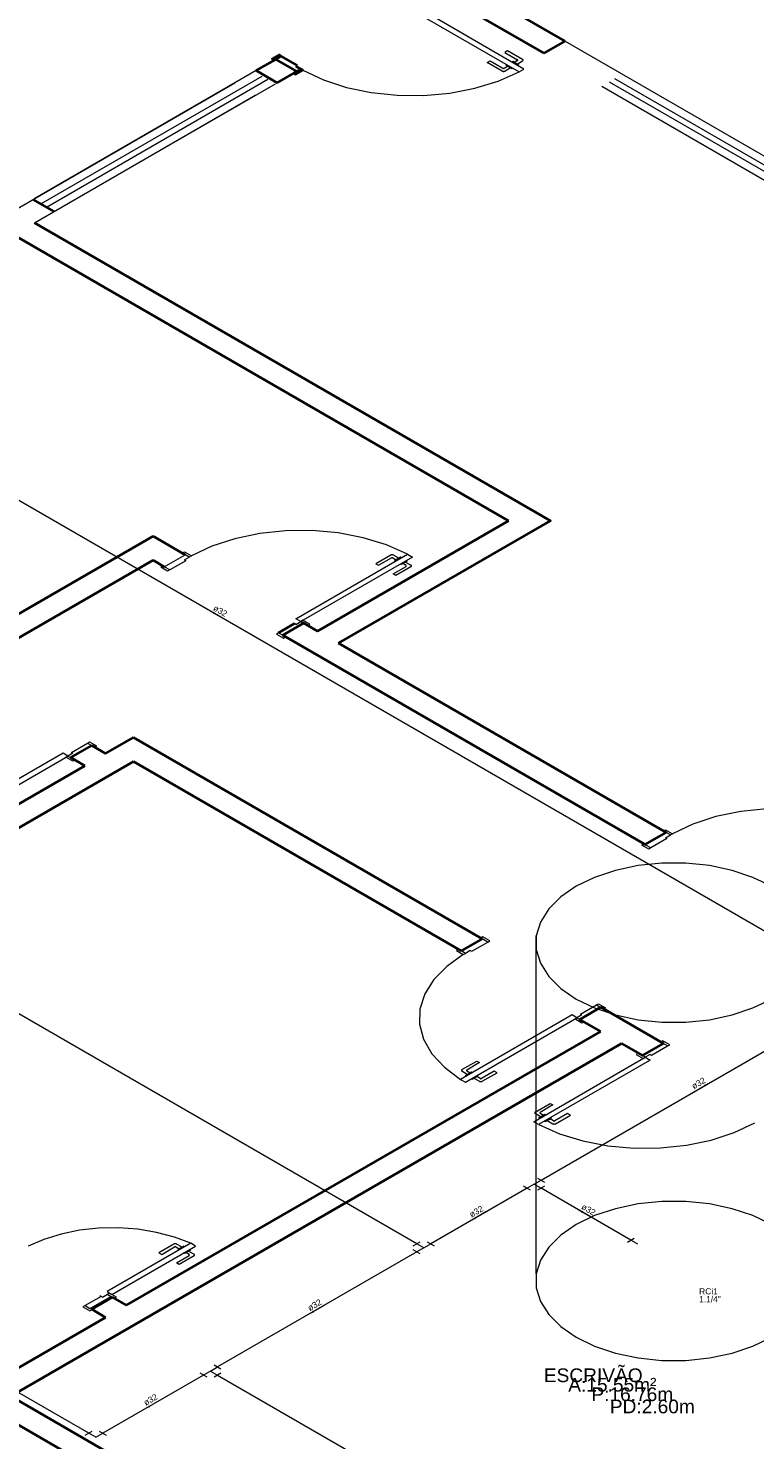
# Model space of a CAD drawing. Header units: millimetres. Extents: x 26 to 1362, y 24 to 358.
# Tile 162 of 256: x 793 to 802, y 295 to 312. Entities that reach past the tile are written whole.
import ezdxf

# ---------------------------------------------------------------- set-up
doc = ezdxf.new("R2010")
doc.units = ezdxf.units.MM
doc.linetypes.add('HIDDEN2', pattern=[4.7625, 3.175, -1.5875])
for name, color, linetype, lineweight in [('AF-Condutos', 4, 'Continuous', 5), ('AF-Conexões', 9, 'Continuous', 5), ('AF-Sentido conduto', 9, 'Continuous', 5), ('AF-Textos conduto', 7, 'Continuous', 5), ('MB_ALVENARIA', 7, 'Continuous', 40), ('MB_ESQUADRIA', 7, 'Continuous', 5), ('MB_TEXTO_0', 7, 'Continuous', 13), ('Textos', 7, 'Continuous', 5)]:
    doc.layers.add(name, color=color, linetype=linetype, lineweight=lineweight)
doc.layers.add('ARQ-ALVENARIA', color=4, linetype='Continuous')
doc.styles.add('arial', font='arial.ttf')

msp = doc.modelspace()

# ---------------------------------------------------------------- hatches: boundary and pattern name
at = {"layer": 'AF-Sentido conduto', "linetype": 'Continuous'}
for points in [[(794.9563, 305.1192), (794.9916, 305.0838), (795.0046, 305.1062)], [(801.1344, 299.2557), (801.0861, 299.2428), (801.099, 299.2203)], [(798.2007, 297.562), (798.249, 297.5749), (798.2361, 297.5973)], [(799.5302, 297.6858), (799.5655, 297.6504), (799.5785, 297.6728)], [(796.1914, 296.4019), (796.2397, 296.4148), (796.2267, 296.4372)], [(794.1543, 295.2258), (794.2026, 295.2387), (794.1896, 295.2611)]]:
    msp.add_hatch(color=256, dxfattribs=at).paths.add_polyline_path(points)

# ---------------------------------------------------------------- linework, layer by layer
at = {"layer": 'AF-Condutos'}
for p, q in [((797.5154, 297.2663), (774.472, 310.5704)), ((803.0362, 300.4538), (787.0062, 309.7096)), ((799.0593, 298.0576), (803.0362, 300.3538)), ((798.8861, 297.9576), (797.6886, 297.2663)), ((800.1743, 297.3139), (799.0593, 297.9576)), ((793.4413, 294.9141), (789.5946, 297.1352)), ((797.5154, 297.1663), (795.0405, 295.7374)), ((794.8673, 295.6374), (793.6145, 294.9141)), ((795.0405, 295.6374), (803.2086, 290.9215))]:
    msp.add_line(p, q, dxfattribs=at)
at = {"layer": 'AF-Conexões'}
for p, q in [((798.9997, 296.8922), (798.9997, 301.0922)), ((798.9294, 297.9326), (798.8428, 297.9826)), ((798.9727, 298.0076), (798.8861, 297.9576)), ((798.9727, 298.0076), (799.0593, 298.0576)), ((798.9727, 298.0076), (799.0593, 297.9576)), ((799.016, 298.0826), (799.1026, 298.0326)), ((799.1026, 297.9826), (799.016, 297.9326)), ((797.4721, 297.2413), (797.5587, 297.2913)), ((797.602, 297.2163), (797.5154, 297.2663)), ((797.602, 297.2163), (797.6886, 297.2663)), ((797.6453, 297.2913), (797.7319, 297.2413)), ((800.131, 297.2889), (800.2176, 297.3389)), ((800.2609, 297.2639), (800.1743, 297.3139)), ((797.5587, 297.1413), (797.4721, 297.1913)), ((797.602, 297.2163), (797.5154, 297.1663)), ((794.9539, 295.6874), (794.8673, 295.6374)), ((794.9539, 295.6874), (795.0405, 295.7374)), ((794.9539, 295.6874), (795.0405, 295.6374)), ((794.9972, 295.7624), (795.0838, 295.7124)), ((794.9106, 295.6124), (794.824, 295.6624)), ((795.0838, 295.6624), (794.9972, 295.6124)), ((793.398, 294.8891), (793.4846, 294.9391)), ((793.5279, 294.8641), (793.4413, 294.9141)), ((793.5279, 294.8641), (793.6145, 294.9141)), ((793.5712, 294.9391), (793.6578, 294.8891))]:
    msp.add_line(p, q, dxfattribs=at)
for points in [[(801.9202, 301.7059), (801.6913, 301.8168), (801.4324, 301.9031), (801.1516, 301.9621), (800.8572, 301.9921), (800.5583, 301.9921), (800.264, 301.9621), (799.9831, 301.9031), (799.7243, 301.8168), (799.4953, 301.7059), (799.3032, 301.5737), (799.1538, 301.4242), (799.0516, 301.2621), (798.9997, 301.0922), (798.9997, 300.9196), (799.0516, 300.7497), (799.1538, 300.5875), (799.3032, 300.4381), (799.4953, 300.3059), (799.7243, 300.195), (799.9831, 300.1087), (800.264, 300.0497), (800.5583, 300.0197), (800.8572, 300.0197), (801.1516, 300.0497), (801.4324, 300.1087), (801.6913, 300.195), (801.9202, 300.3059)], [(801.9202, 297.5059), (801.6913, 297.6168), (801.4324, 297.7031), (801.1516, 297.7621), (800.8572, 297.7921), (800.5583, 297.7921), (800.264, 297.7621), (799.9831, 297.7031), (799.7243, 297.6168), (799.4953, 297.5059), (799.3032, 297.3737), (799.1538, 297.2242), (799.0516, 297.0621), (798.9997, 296.8922), (798.9997, 296.7196), (799.0516, 296.5497), (799.1538, 296.3875), (799.3032, 296.2381), (799.4953, 296.1059), (799.7243, 295.995), (799.9831, 295.9087), (800.264, 295.8497), (800.5583, 295.8197), (800.8572, 295.8197), (801.1516, 295.8497), (801.4324, 295.9087), (801.6913, 295.995), (801.9202, 296.1059)]]:
    msp.add_lwpolyline(points, dxfattribs=at)
at = {"layer": 'AF-Sentido conduto'}
for points in [[(795.1295, 305.0192), (794.9563, 305.1192)], [(800.9611, 299.1557), (801.1344, 299.2557)], [(798.374, 297.662), (798.2007, 297.562)], [(799.7034, 297.5858), (799.5302, 297.6858)], [(796.3646, 296.5019), (796.1914, 296.4019)], [(794.3275, 295.3258), (794.1543, 295.2258)]]:
    msp.add_lwpolyline(points, dxfattribs=at)
at = {"layer": 'ARQ-ALVENARIA'}
for points in [[(793.6508, 303.3533), (793.9972, 303.5533)], [(793.391, 303.2033), (793.2178, 303.3033)], [(800.3192, 299.6033), (800.0594, 299.7533)]]:
    msp.add_lwpolyline(points, dxfattribs=at)
at = {"layer": 'MB_ALVENARIA'}
for p, q in [((799.3579, 312.1983), (797.7558, 313.1233)), ((799.0981, 312.0483), (797.7558, 312.8233)), ((795.833, 312.0132), (795.7724, 311.9782)), ((796.0323, 311.8983), (795.833, 312.0132)), ((796.015, 311.8883), (796.0323, 311.8983)), ((796.015, 311.8883), (796.0756, 311.8533)), ((796.0756, 311.8533), (796.0323, 311.8283)), ((818.3499, 280.1333), (767.8046, 309.3156)), ((795.9976, 304.9683), (795.7986, 304.8533)), ((795.9976, 304.9683), (795.7986, 304.8533)), ((796.1103, 304.9733), (795.8505, 304.8233)), ((793.2178, 303.3033), (793.4776, 303.4533)), ((793.391, 303.2033), (793.2178, 303.3033)), ((799.5398, 300.0533), (799.7996, 300.2033)), ((799.7996, 299.9033), (799.5398, 300.0533)), ((793.7374, 296.6033), (793.4776, 296.4533)), ((793.9106, 296.5033), (793.7374, 296.6033)), ((793.4776, 296.4533), (793.6508, 296.3533)), ((799.4012, 291.3733), (792.473, 295.3733))]:
    msp.add_line(p, q, dxfattribs=at)
for points in [[(799.0981, 312.0483), (799.3579, 312.1983)], [(795.5214, 311.8333), (795.7639, 311.9733)], [(795.833, 312.0132), (795.807, 312.0282), (795.7204, 311.9782), (795.7464, 311.9632), (795.7724, 311.9782)], [(795.7639, 311.9733), (796.0237, 311.8233)], [(795.7812, 311.6833), (795.5214, 311.8333)], [(795.7812, 311.6833), (796.0237, 311.8233)], [(796.0323, 311.8283), (795.989, 311.8033), (796.015, 311.7883), (796.1016, 311.8383), (796.0756, 311.8533), (796.0756, 311.8533)], [(798.6564, 306.2433), (791.4511, 310.4033)], [(793.0099, 310.0833), (792.7501, 310.2333)], [(796.5433, 304.7233), (799.176, 306.2433), (792.7675, 309.9433)], [(796.2835, 304.8733), (798.6564, 306.2433)], [(791.607, 304.5333), (794.2397, 306.0533)], [(794.6381, 305.8233), (794.2397, 306.0533)], [(791.8668, 304.3833), (794.2397, 305.7533)], [(794.3783, 305.6733), (794.2397, 305.7533)], [(796.093, 304.9833), (796.2835, 304.8733)], [(796.1103, 304.9733), (796.2835, 304.8733)], [(800.3538, 302.2233), (795.8505, 304.8233)], [(796.5433, 304.7233), (800.6137, 302.3733)], [(793.6508, 303.3533), (793.9972, 303.5533)], [(798.3273, 301.0533), (793.9972, 303.5533)], [(793.6508, 303.3533), (793.4776, 303.4533)], [(786.151, 299.0233), (793.391, 303.2033)], [(788.1082, 299.8533), (793.9972, 303.2533)], [(798.0675, 300.9033), (793.9972, 303.2533)], [(800.3538, 302.2233), (800.6137, 302.3733)], [(798.3273, 301.0533), (798.0675, 300.9033)], [(799.7996, 299.9033), (799.5398, 300.0533)], [(800.579, 299.7533), (799.7996, 300.2033)], [(793.9106, 296.5033), (799.7996, 299.9033)], [(792.473, 295.3733), (792.473, 295.3733), (800.0594, 299.7533)], [(800.0594, 299.7533), (800.3192, 299.6033), (800.579, 299.7533)], [(793.7244, 296.6095), (793.4645, 296.4595)], [(792.2132, 295.5233), (793.6508, 296.3533)]]:
    msp.add_lwpolyline(points, dxfattribs=at)
at = {"layer": 'MB_ESQUADRIA'}
for p, q in [((798.6429, 312.0803), (798.6082, 312.0603)), ((798.6082, 312.0603), (798.7675, 311.9683)), ((798.8281, 311.9733), (798.6429, 312.0803)), ((798.3916, 311.9354), (798.4263, 311.9554)), ((798.5769, 311.8284), (798.3916, 311.9354)), ((798.4263, 311.9554), (798.5856, 311.8634)), ((798.6029, 311.8634), (798.6439, 311.887)), ((798.6785, 311.867), (798.6115, 311.8284)), ((798.6264, 311.8971), (798.6374, 311.9034)), ((798.7002, 311.8544), (798.6264, 311.8971)), ((798.7091, 311.9448), (798.6981, 311.9384)), ((798.7112, 311.8608), (798.7002, 311.8544)), ((798.7829, 311.9021), (798.7091, 311.9448)), ((798.7675, 311.9583), (798.7265, 311.9347)), ((798.7611, 311.9147), (798.8281, 311.9533)), ((798.7719, 311.8958), (798.7829, 311.9021)), ((794.3783, 305.6733), (794.6381, 305.8233)), ((794.4473, 305.6334), (794.3867, 305.6684)), ((794.6466, 305.7483), (794.4473, 305.6334)), ((794.6293, 305.7583), (794.6899, 305.7933)), ((794.6293, 305.7583), (794.6466, 305.7483)), ((794.69, 305.7933), (794.6467, 305.8184)), ((797.1912, 305.8182), (797.006, 305.7112)), ((797.006, 305.7112), (797.0407, 305.6912)), ((797.0407, 305.6912), (797.1999, 305.7832)), ((797.2173, 305.7832), (797.2582, 305.7596)), ((797.2226, 305.5863), (797.3818, 305.6783)), ((797.2928, 305.7796), (797.2259, 305.8182)), ((797.3146, 305.7922), (797.2408, 305.7495)), ((797.2408, 305.7495), (797.2518, 305.7432)), ((797.4425, 305.6733), (797.2572, 305.5663)), ((797.3234, 305.7018), (797.3124, 305.7082)), ((797.3256, 305.7858), (797.3146, 305.7922)), ((797.3972, 305.7445), (797.3234, 305.7018)), ((797.3818, 305.6883), (797.3409, 305.7119)), ((797.3755, 305.7319), (797.4425, 305.6933)), ((797.3862, 305.7508), (797.3972, 305.7445)), ((797.2572, 305.5663), (797.2226, 305.5863)), ((796.015, 304.9583), (795.9976, 304.9683)), ((796.015, 304.9583), (795.9976, 304.9683)), ((796.015, 304.9583), (796.0756, 304.9933)), ((796.015, 304.9583), (796.0756, 304.9933)), ((796.0756, 304.9934), (796.1189, 304.9684)), ((796.0756, 304.9934), (796.1189, 304.9684)), ((795.7986, 304.8533), (795.8592, 304.8183)), ((795.7986, 304.8533), (795.8592, 304.8183)), ((793.2264, 303.3684), (793.4256, 303.4833)), ((793.2264, 303.3684), (793.4256, 303.4833)), ((793.4256, 303.4833), (793.4863, 303.4483)), ((793.4256, 303.4833), (793.4863, 303.4483)), ((793.2437, 303.3584), (793.1831, 303.3234)), ((793.2437, 303.3584), (793.1831, 303.3234)), ((793.1831, 303.3234), (793.2264, 303.2983)), ((793.1831, 303.3234), (793.2264, 303.2983)), ((793.2437, 303.3584), (793.2264, 303.3684)), ((793.2437, 303.3584), (793.2264, 303.3684)), ((800.6049, 302.3083), (800.6655, 302.3433)), ((800.6655, 302.3433), (800.6222, 302.3684)), ((800.4229, 302.1834), (800.3623, 302.2184)), ((800.6222, 302.2983), (800.4229, 302.1834)), ((800.6049, 302.3083), (800.6222, 302.2983)), ((798.1974, 300.8984), (798.3964, 301.0134)), ((798.3964, 301.0134), (798.3358, 301.0484)), ((798.1195, 300.8733), (798.0761, 300.8983)), ((798.1801, 300.9084), (798.1194, 300.8734)), ((798.1801, 300.9084), (798.1974, 300.8984)), ((799.5484, 300.1184), (799.7476, 300.2333)), ((799.5484, 300.1184), (799.7476, 300.2333)), ((799.7476, 300.2333), (799.8082, 300.1983)), ((799.7476, 300.2333), (799.8082, 300.1983)), ((799.505, 300.0734), (799.5484, 300.0483)), ((799.505, 300.0734), (799.5484, 300.0483)), ((799.5657, 300.1084), (799.5051, 300.0734)), ((799.5657, 300.1084), (799.5051, 300.0734)), ((799.5657, 300.1084), (799.5484, 300.1184)), ((799.5657, 300.1084), (799.5484, 300.1184)), ((800.4319, 299.6083), (800.631, 299.7233)), ((800.4319, 299.6083), (800.631, 299.7233)), ((800.631, 299.7233), (800.5703, 299.7583)), ((800.631, 299.7233), (800.5703, 299.7583)), ((798.0763, 299.4292), (798.2618, 299.5362)), ((798.2618, 299.5362), (798.2964, 299.5162)), ((800.354, 299.5832), (800.3106, 299.6083)), ((800.354, 299.5832), (800.3106, 299.6083)), ((800.4146, 299.6183), (800.3539, 299.5833)), ((800.4146, 299.6183), (800.3539, 299.5833)), ((800.4146, 299.6183), (800.4319, 299.6083)), ((800.4146, 299.6183), (800.4319, 299.6083)), ((798.1432, 299.3706), (798.0763, 299.4092)), ((798.1214, 299.358), (798.1953, 299.4006)), ((798.1324, 299.3517), (798.1214, 299.358)), ((798.1369, 299.4142), (798.1779, 299.3906)), ((798.2964, 299.5162), (798.137, 299.4242)), ((798.1953, 299.4006), (798.2063, 299.3943)), ((798.204, 299.3103), (798.2779, 299.3529)), ((798.2779, 299.3529), (798.2669, 299.3593)), ((798.4781, 299.4111), (798.3187, 299.3192)), ((798.3273, 299.2842), (798.5127, 299.3911)), ((798.5127, 299.3911), (798.4781, 299.4111)), ((798.193, 299.3166), (798.204, 299.3103)), ((798.2258, 299.3229), (798.2927, 299.2842)), ((798.3014, 299.3192), (798.2604, 299.3428)), ((798.9871, 298.9033), (799.1723, 299.0103)), ((799.1723, 299.0103), (799.2069, 298.9903)), ((799.054, 298.8447), (798.9871, 298.8833)), ((799.0323, 298.8321), (799.1061, 298.8748)), ((799.0433, 298.8258), (799.0323, 298.8321)), ((799.2069, 298.9903), (799.0477, 298.8983)), ((799.0477, 298.8883), (799.0886, 298.8647)), ((799.1061, 298.8748), (799.1171, 298.8684)), ((799.1149, 298.7844), (799.1887, 298.8271)), ((799.1887, 298.8271), (799.1777, 298.8334)), ((799.3889, 298.8854), (799.2296, 298.7934)), ((799.2383, 298.7584), (799.4235, 298.8654)), ((799.4235, 298.8654), (799.3889, 298.8854)), ((799.1039, 298.7908), (799.1149, 298.7844)), ((799.1367, 298.797), (799.2036, 298.7584)), ((799.2123, 298.7934), (799.1713, 298.817)), ((794.498, 297.2632), (794.3127, 297.1561)), ((794.498, 297.2632), (794.3127, 297.1561)), ((794.5996, 297.2246), (794.5326, 297.2632)), ((794.5996, 297.2246), (794.5326, 297.2632)), ((794.3127, 297.1561), (794.3474, 297.1361)), ((794.3127, 297.1561), (794.3474, 297.1361)), ((794.3474, 297.1361), (794.5067, 297.2282)), ((794.3474, 297.1361), (794.5067, 297.2282)), ((794.524, 297.2282), (794.5649, 297.2046)), ((794.524, 297.2282), (794.5649, 297.2046)), ((794.5293, 297.0312), (794.6886, 297.1233)), ((794.5293, 297.0312), (794.6886, 297.1233)), ((794.6213, 297.2371), (794.5475, 297.1945)), ((794.6213, 297.2371), (794.5475, 297.1945)), ((794.5475, 297.1945), (794.5585, 297.1881)), ((794.5475, 297.1945), (794.5585, 297.1881)), ((794.7492, 297.1183), (794.564, 297.0112)), ((794.7492, 297.1183), (794.564, 297.0112)), ((794.6302, 297.1468), (794.6192, 297.1532)), ((794.6302, 297.1468), (794.6192, 297.1532)), ((794.6323, 297.2308), (794.6213, 297.2371)), ((794.6323, 297.2308), (794.6213, 297.2371)), ((794.704, 297.1895), (794.6302, 297.1468)), ((794.704, 297.1895), (794.6302, 297.1468)), ((794.6886, 297.1333), (794.6476, 297.1569)), ((794.6886, 297.1333), (794.6476, 297.1569)), ((794.6822, 297.1769), (794.7492, 297.1383)), ((794.6822, 297.1769), (794.7492, 297.1383)), ((794.693, 297.1958), (794.704, 297.1895)), ((794.693, 297.1958), (794.704, 297.1895)), ((794.564, 297.0112), (794.5293, 297.0312)), ((794.564, 297.0112), (794.5293, 297.0312)), ((793.5944, 296.6145), (793.3954, 296.4994)), ((793.5947, 296.6143), (793.3954, 296.4994)), ((793.5947, 296.6143), (793.3954, 296.4994)), ((793.5774, 296.6243), (793.5947, 296.6143)), ((793.6118, 296.6045), (793.5945, 296.6145)), ((793.6118, 296.6045), (793.5945, 296.6145)), ((793.6118, 296.6045), (793.6724, 296.6395)), ((793.6118, 296.6045), (793.6724, 296.6395)), ((793.6724, 296.6395), (793.7157, 296.6145)), ((793.6724, 296.6395), (793.7157, 296.6145)), ((793.3954, 296.4994), (793.456, 296.4644)), ((793.3954, 296.4994), (793.456, 296.4644))]:
    msp.add_line(p, q, dxfattribs=at)
for points in [[(797.4006, 312.6182), (798.7862, 311.8182), (798.8468, 311.8532), (797.4612, 312.6532), (797.4006, 312.6182)], [(798.7675, 311.9583), (798.7688, 311.9592), (798.7699, 311.9603), (798.7706, 311.9615), (798.771, 311.9627), (798.771, 311.9639), (798.7707, 311.9651), (798.7699, 311.9663), (798.7689, 311.9674), (798.7675, 311.9683)], [(798.8281, 311.9533), (798.8295, 311.9542), (798.8308, 311.9552), (798.832, 311.9562), (798.833, 311.9573), (798.8338, 311.9584), (798.8344, 311.9596), (798.8349, 311.9608), (798.8352, 311.962), (798.8353, 311.9633), (798.8352, 311.9645), (798.8349, 311.9657), (798.8344, 311.9669), (798.8338, 311.9681), (798.833, 311.9693), (798.832, 311.9704), (798.8309, 311.9714), (798.8296, 311.9724), (798.8281, 311.9733)], [(798.5769, 311.8284), (798.5785, 311.8276), (798.5802, 311.8268), (798.582, 311.8261), (798.5839, 311.8256), (798.5858, 311.8251), (798.5879, 311.8247), (798.5899, 311.8245), (798.5921, 311.8243), (798.5942, 311.8242), (798.5963, 311.8243), (798.5985, 311.8245), (798.6005, 311.8247), (798.6026, 311.8251), (798.6046, 311.8256), (798.6065, 311.8261), (798.6083, 311.8268), (798.6099, 311.8275), (798.6115, 311.8284)], [(798.5856, 311.8634), (798.5872, 311.8626), (798.5891, 311.862), (798.5911, 311.8616), (798.5932, 311.8613), (798.5953, 311.8613), (798.5974, 311.8615), (798.5994, 311.862), (798.6013, 311.8626), (798.6029, 311.8634)], [(794.6466, 305.8183), (794.6034, 305.8433), (794.6294, 305.8583), (794.716, 305.8083), (794.69, 305.7933), (794.6899, 305.7933)], [(794.4473, 305.6334), (794.4214, 305.6184), (794.3348, 305.6684), (794.3607, 305.6834), (794.3867, 305.6684)], [(796.0149, 305.0284), (797.4006, 305.8284), (797.4612, 305.7934), (796.0756, 304.9934), (796.0149, 305.0284)], [(797.2259, 305.8182), (797.2226, 305.8198), (797.2189, 305.821), (797.2149, 305.8219), (797.2107, 305.8223), (797.2064, 305.8223), (797.2022, 305.8219), (797.1982, 305.821), (797.1945, 305.8198), (797.1912, 305.8182)], [(797.2173, 305.7832), (797.2165, 305.7836), (797.2156, 305.784), (797.2147, 305.7843), (797.2138, 305.7846), (797.2128, 305.7849), (797.2118, 305.7851), (797.2107, 305.7852), (797.2097, 305.7853), (797.2086, 305.7853), (797.2075, 305.7853), (797.2065, 305.7852), (797.2054, 305.7851), (797.2044, 305.7849), (797.2034, 305.7846), (797.2025, 305.7843), (797.2016, 305.784), (797.2007, 305.7836), (797.1999, 305.7832)], [(797.3818, 305.6783), (797.3826, 305.6788), (797.3832, 305.6792), (797.3838, 305.6798), (797.3843, 305.6803), (797.3847, 305.6809), (797.385, 305.6815), (797.3852, 305.6821), (797.3854, 305.6827), (797.3854, 305.6833), (797.3854, 305.6839), (797.3852, 305.6845), (797.385, 305.6851), (797.3847, 305.6857), (797.3843, 305.6863), (797.3838, 305.6868), (797.3832, 305.6874), (797.3826, 305.6878), (797.3818, 305.6883)], [(797.4425, 305.6733), (797.4452, 305.6752), (797.4473, 305.6773), (797.4488, 305.6797), (797.4495, 305.6821), (797.4495, 305.6846), (797.4488, 305.687), (797.4473, 305.6893), (797.4452, 305.6914), (797.4425, 305.6933)], [(796.1189, 304.9683), (796.1622, 304.9434), (796.1881, 304.9584), (796.1015, 305.0084), (796.0756, 304.9934), (796.0756, 304.9933)], [(796.1189, 304.9683), (796.1622, 304.9434), (796.1881, 304.9584), (796.1015, 305.0084), (796.0756, 304.9934), (796.0756, 304.9933)], [(796.1622, 304.9434), (796.1103, 304.9733)], [(795.7986, 304.8533), (795.7726, 304.8383), (795.8592, 304.7883), (795.8852, 304.8033), (795.8592, 304.8183)], [(795.7986, 304.8533), (795.7726, 304.8383), (795.8592, 304.7883), (795.8852, 304.8033), (795.8592, 304.8183)], [(793.4256, 303.4833), (793.4516, 303.4983), (793.5382, 303.4483), (793.5122, 303.4333), (793.4863, 303.4483)], [(793.4256, 303.4833), (793.4516, 303.4983), (793.5382, 303.4483), (793.5122, 303.4333), (793.4863, 303.4483)], [(793.1224, 303.3584), (791.7368, 302.5584), (791.7974, 302.5234), (793.1831, 303.3234), (793.1224, 303.3584)], [(793.2264, 303.2984), (793.2697, 303.2734), (793.2437, 303.2584), (793.1571, 303.3084), (793.1831, 303.3234), (793.1831, 303.3234)], [(793.2264, 303.2984), (793.2697, 303.2734), (793.2437, 303.2584), (793.1571, 303.3084), (793.1831, 303.3234), (793.1831, 303.3234)], [(800.6222, 302.3683), (800.5789, 302.3933), (800.6049, 302.4083), (800.6915, 302.3583), (800.6655, 302.3433), (800.6655, 302.3433)], [(800.4229, 302.1834), (800.3969, 302.1684), (800.3103, 302.2184), (800.3363, 302.2334), (800.3623, 302.2184)], [(798.0761, 300.8984), (798.0329, 300.9233), (798.0069, 300.9083), (798.0935, 300.8583), (798.1195, 300.8733), (798.1194, 300.8734)], [(798.3964, 301.0134), (798.4224, 301.0284), (798.3358, 301.0784), (798.3098, 301.0634), (798.3358, 301.0484)], [(799.7476, 300.2333), (799.7736, 300.2483), (799.8602, 300.1983), (799.8342, 300.1833), (799.8082, 300.1983)], [(799.7476, 300.2333), (799.7736, 300.2483), (799.8602, 300.1983), (799.8342, 300.1833), (799.8082, 300.1983)], [(799.4444, 300.1084), (798.0588, 299.3084), (798.1194, 299.2734), (799.505, 300.0734), (799.4444, 300.1084)], [(799.5484, 300.0484), (799.5916, 300.0234), (799.5657, 300.0084), (799.4791, 300.0584), (799.505, 300.0734), (799.5051, 300.0734)], [(799.5484, 300.0484), (799.5916, 300.0234), (799.5657, 300.0084), (799.4791, 300.0584), (799.505, 300.0734), (799.5051, 300.0734)], [(800.631, 299.7233), (800.657, 299.7383), (800.5703, 299.7883), (800.5444, 299.7733), (800.5703, 299.7583)], [(800.631, 299.7233), (800.657, 299.7383), (800.5703, 299.7883), (800.5444, 299.7733), (800.5703, 299.7583)], [(800.4146, 299.5482), (799.029, 298.7482), (798.9683, 298.7832), (800.354, 299.5832), (800.4146, 299.5482)], [(800.3106, 299.6083), (800.2674, 299.6332), (800.2414, 299.6182), (800.328, 299.5682), (800.354, 299.5832), (800.3539, 299.5833)], [(800.3106, 299.6083), (800.2674, 299.6332), (800.2414, 299.6182), (800.328, 299.5682), (800.354, 299.5832), (800.3539, 299.5833)], [(798.0763, 299.4292), (798.0736, 299.4273), (798.0715, 299.4252), (798.07, 299.4229), (798.0693, 299.4205), (798.0692, 299.418), (798.07, 299.4156), (798.0714, 299.4133), (798.0736, 299.4111), (798.0763, 299.4092)], [(798.137, 299.4242), (798.1356, 299.4233), (798.1345, 299.4222), (798.1338, 299.421), (798.1334, 299.4198), (798.1334, 299.4186), (798.1338, 299.4174), (798.1345, 299.4162), (798.1356, 299.4152), (798.1369, 299.4142)], [(798.2927, 299.2842), (798.2942, 299.2834), (798.2959, 299.2826), (798.2977, 299.2819), (798.2996, 299.2814), (798.3016, 299.2809), (798.3036, 299.2805), (798.3057, 299.2803), (798.3079, 299.2801), (798.31, 299.28), (798.3121, 299.2801), (798.3142, 299.2803), (798.3163, 299.2805), (798.3184, 299.2809), (798.3203, 299.2814), (798.3222, 299.2819), (798.324, 299.2826), (798.3257, 299.2834), (798.3273, 299.2842)], [(798.3014, 299.3192), (798.3021, 299.3188), (798.303, 299.3184), (798.3039, 299.3181), (798.3048, 299.3178), (798.3058, 299.3175), (798.3069, 299.3174), (798.3079, 299.3172), (798.309, 299.3171), (798.31, 299.3171), (798.3111, 299.3171), (798.3121, 299.3172), (798.3132, 299.3174), (798.3142, 299.3175), (798.3152, 299.3178), (798.3161, 299.3181), (798.317, 299.3184), (798.3179, 299.3188), (798.3187, 299.3192)], [(798.9871, 298.9033), (798.9843, 298.9014), (798.9822, 298.8993), (798.9807, 298.8969), (798.98, 298.8945), (798.98, 298.892), (798.9807, 298.8896), (798.9822, 298.8873), (798.9843, 298.8852), (798.9871, 298.8833)], [(799.0477, 298.8983), (799.0463, 298.8974), (799.0452, 298.8963), (799.0445, 298.8951), (799.0441, 298.8939), (799.0441, 298.8927), (799.0445, 298.8915), (799.0452, 298.8903), (799.0463, 298.8892), (799.0477, 298.8883)], [(799.2036, 298.7584), (799.2069, 298.7568), (799.2106, 298.7556), (799.2146, 298.7547), (799.2188, 298.7543), (799.2231, 298.7543), (799.2273, 298.7547), (799.2313, 298.7556), (799.235, 298.7568), (799.2383, 298.7584)], [(799.2123, 298.7934), (799.2139, 298.7926), (799.2158, 298.792), (799.2178, 298.7915), (799.2199, 298.7913), (799.222, 298.7913), (799.2241, 298.7916), (799.2261, 298.792), (799.228, 298.7926), (799.2296, 298.7934)], [(794.7073, 297.2733), (793.6681, 296.6733), (793.7287, 296.6383), (794.7679, 297.2383), (794.7073, 297.2733)], [(794.5326, 297.2632), (794.5293, 297.2648), (794.5256, 297.266), (794.5216, 297.2669), (794.5174, 297.2673), (794.5131, 297.2673), (794.5089, 297.2668), (794.5049, 297.266), (794.5012, 297.2648), (794.498, 297.2632)], [(794.5326, 297.2632), (794.5293, 297.2648), (794.5256, 297.266), (794.5216, 297.2669), (794.5174, 297.2673), (794.5131, 297.2673), (794.5089, 297.2668), (794.5049, 297.266), (794.5012, 297.2648), (794.498, 297.2632)], [(794.524, 297.2282), (794.5232, 297.2286), (794.5223, 297.229), (794.5214, 297.2293), (794.5205, 297.2296), (794.5195, 297.2298), (794.5185, 297.23), (794.5174, 297.2302), (794.5164, 297.2302), (794.5153, 297.2303), (794.5142, 297.2302), (794.5132, 297.2302), (794.5121, 297.23), (794.5111, 297.2298), (794.5101, 297.2296), (794.5092, 297.2293), (794.5083, 297.229), (794.5074, 297.2286), (794.5067, 297.2282)], [(794.524, 297.2282), (794.5232, 297.2286), (794.5223, 297.229), (794.5214, 297.2293), (794.5205, 297.2296), (794.5195, 297.2298), (794.5185, 297.23), (794.5174, 297.2302), (794.5164, 297.2302), (794.5153, 297.2303), (794.5142, 297.2302), (794.5132, 297.2302), (794.5121, 297.23), (794.5111, 297.2298), (794.5101, 297.2296), (794.5092, 297.2293), (794.5083, 297.229), (794.5074, 297.2286), (794.5067, 297.2282)], [(794.6886, 297.1233), (794.6893, 297.1237), (794.6899, 297.1242), (794.6905, 297.1247), (794.691, 297.1253), (794.6914, 297.1258), (794.6917, 297.1264), (794.692, 297.127), (794.6921, 297.1277), (794.6921, 297.1283), (794.6921, 297.1289), (794.692, 297.1295), (794.6917, 297.1301), (794.6914, 297.1307), (794.691, 297.1313), (794.6905, 297.1318), (794.6899, 297.1323), (794.6893, 297.1328), (794.6886, 297.1333)], [(794.6886, 297.1233), (794.6893, 297.1237), (794.6899, 297.1242), (794.6905, 297.1247), (794.691, 297.1253), (794.6914, 297.1258), (794.6917, 297.1264), (794.692, 297.127), (794.6921, 297.1277), (794.6921, 297.1283), (794.6921, 297.1289), (794.692, 297.1295), (794.6917, 297.1301), (794.6914, 297.1307), (794.691, 297.1313), (794.6905, 297.1318), (794.6899, 297.1323), (794.6893, 297.1328), (794.6886, 297.1333)], [(794.7492, 297.1183), (794.7519, 297.1202), (794.7541, 297.1223), (794.7555, 297.1246), (794.7563, 297.1271), (794.7563, 297.1295), (794.7555, 297.1319), (794.7541, 297.1343), (794.7519, 297.1364), (794.7492, 297.1383)], [(794.7492, 297.1183), (794.7519, 297.1202), (794.7541, 297.1223), (794.7555, 297.1246), (794.7563, 297.1271), (794.7563, 297.1295), (794.7555, 297.1319), (794.7541, 297.1343), (794.7519, 297.1364), (794.7492, 297.1383)], [(793.7157, 296.6145), (793.759, 296.5895), (793.785, 296.6045), (793.6984, 296.6545), (793.6724, 296.6395), (793.6724, 296.6395)], [(793.7157, 296.6145), (793.759, 296.5895), (793.785, 296.6045), (793.6984, 296.6545), (793.6724, 296.6395), (793.6724, 296.6395)], [(793.3954, 296.4994), (793.3694, 296.4844), (793.456, 296.4344), (793.482, 296.4494), (793.456, 296.4644)], [(793.3954, 296.4994), (793.3694, 296.4844), (793.456, 296.4344), (793.482, 296.4494), (793.456, 296.4644)]]:
    msp.add_lwpolyline(points, dxfattribs=at)
at = {"layer": 'MB_ESQUADRIA', "linetype": 'HIDDEN2'}
for points in [[(802.7268, 310.1433), (799.2627, 312.1433)], [(799.3579, 312.1983), (802.822, 310.1983)], [(802.5622, 310.0483), (799.0981, 312.0483)], [(802.6575, 310.1033), (799.1934, 312.1033)], [(792.5077, 310.0933), (795.5214, 311.8333)], [(795.5214, 311.8333), (792.7501, 310.2333)], [(796.1016, 311.8383), (796.3562, 311.7189), (796.6417, 311.6257), (796.95, 311.5612), (797.2727, 311.5273), (797.6006, 311.5248), (797.9247, 311.5538), (798.2359, 311.6136), (798.5255, 311.7024), (798.7855, 311.8179)], [(792.7675, 309.9433), (795.7812, 311.6833)], [(792.8454, 310.1783), (795.6167, 311.7783)], [(792.9147, 310.1383), (795.686, 311.7383)], [(793.0099, 310.0833), (795.7812, 311.6833)], [(797.3998, 305.8287), (797.1399, 305.9442), (796.8502, 306.033), (796.539, 306.0928), (796.215, 306.1218), (795.887, 306.1193), (795.5644, 306.0854), (795.256, 306.0209), (794.9706, 305.9277), (794.716, 305.8083)], [(803.3754, 302.3787), (803.1154, 302.4942), (802.8258, 302.583), (802.5146, 302.6428), (802.1905, 302.6718), (801.8626, 302.6693), (801.54, 302.6354), (801.2316, 302.5709), (800.9461, 302.4777), (800.6915, 302.3583)], [(798.0935, 300.8583), (797.8868, 300.7113), (797.7253, 300.5465), (797.6136, 300.3685), (797.5548, 300.1822), (797.5505, 299.9929), (797.6008, 299.8058), (797.7043, 299.6261), (797.8582, 299.4589), (798.0581, 299.3088)], [(799.0297, 298.7479), (799.2897, 298.6324), (799.5793, 298.5436), (799.8905, 298.4838), (800.2146, 298.4548), (800.5425, 298.4573), (800.8651, 298.4912), (801.1735, 298.5557), (801.4589, 298.6489), (801.7136, 298.7683)], [(794.7073, 297.2733), (794.5044, 297.3504), (794.2836, 297.4086), (794.05, 297.4468), (793.809, 297.464), (793.5663, 297.4598), (793.3276, 297.4343), (793.0983, 297.3881), (792.884, 297.3222), (792.6895, 297.2383)], [(794.7073, 297.2733), (794.5044, 297.3504), (794.2836, 297.4086), (794.05, 297.4468), (793.809, 297.464), (793.5663, 297.4598), (793.3276, 297.4343), (793.0983, 297.3881), (792.884, 297.3222), (792.6895, 297.2383)]]:
    msp.add_lwpolyline(points, dxfattribs=at)

# ---------------------------------------------------------------- texts
at = {"layer": 'AF-Textos conduto', "char_height": 0.075, "width": 0.36186, "attachment_point": 8, "line_spacing_factor": 0.6, "style": 'arial'}
for insert, rotation in [((795.0555, 305.091), 329.99993), ((801.0351, 299.2276), 30.00007), ((798.2747, 297.6339), 30.00007), ((799.6294, 297.6576), 329.99993), ((796.2653, 296.4737), 30.00007), ((794.2283, 295.2976), 30.00007)]:
    msp.add_mtext('ø32', dxfattribs=dict(at, insert=insert, rotation=rotation))
at = {"layer": 'MB_TEXTO_0', "char_height": 0.17, "attachment_point": 7, "rotation": 0.00084, "line_spacing_factor": 0.6, "style": 'arial'}
for s, insert, width in [('ESCRIVÃO', (799.0938, 295.5468), 2.428945), ('A:15.55m²', (799.3969, 295.4298), 2.168242), ('P:16.76m', (799.6844, 295.3118), 2.011729), ('PD:2.60m', (799.9131, 295.1598), 2.089756)]:
    msp.add_mtext(s, dxfattribs=dict(at, insert=insert, width=width))
at = {"layer": 'Textos', "char_height": 0.075, "attachment_point": 7, "line_spacing_factor": 0.6, "style": 'arial'}
for s, insert, width in [('RCi1', (801.0221, 296.6385), 0.466758), ('1.1/4"', (801.0221, 296.541), 0.541611)]:
    msp.add_mtext(s, dxfattribs=dict(at, insert=insert, width=width))

doc.saveas('drawing.dxf')
